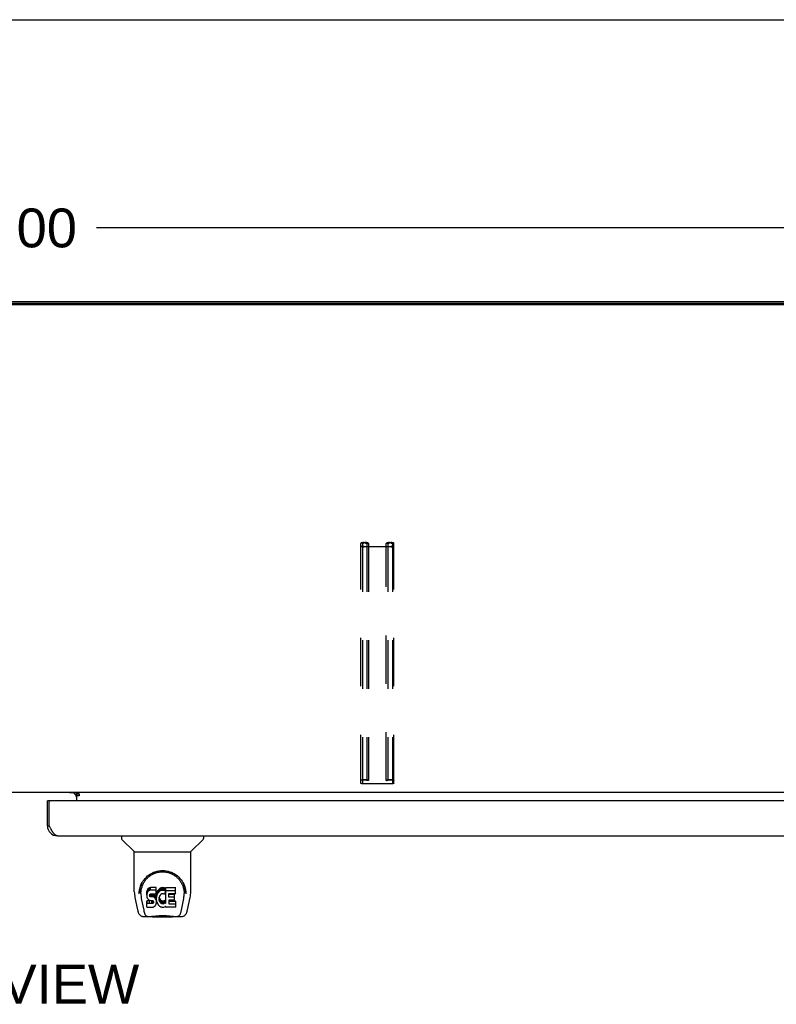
# Model space of a CAD drawing. Header units: inches. Extents: x 0 to 215, y 0 to 139.
# Tile 87 of 91: x 65 to 84, y 115 to 139. Entities that reach past the tile are written whole.
import ezdxf

# ---------------------------------------------------------------- set-up
doc = ezdxf.new("R2010")
doc.units = ezdxf.units.IN
doc.header["$LTSCALE"] = 11.835443
doc.header["$MEASUREMENT"] = 0
doc.linetypes.add('HIDDEN', pattern=[0.2, 0.1, -0.1])
doc.layers.get('0').update_dxf_attribs({"linetype": 'CONTINUOUS'})
for name, color, linetype in [('02___PRT_ALL_AXES', 7, 'CONTINUOUS'), ('DEFAULT_2', 8, 'HIDDEN'), ('DIMENSIONS', 7, 'CONTINUOUS')]:
    doc.layers.add(name, color=color, linetype=linetype)
doc.styles.get("Standard").update_dxf_attribs({"font": 'arial.ttf'})
doc.dimstyles.new('DIMSTYLE_1', dxfattribs={"dimtxt": 0.949367, "dimasz": 1.265823, "dimexe": 0.09, "dimexo": 0.07, "dimgap": 0.0375, "dimtad": 0, "dimtih": 1, "dimtoh": 1, "dimzin": 4, "dimdsep": 46, "dimtxsty": 'Standard', "dimblk": '_FILLED', "dimblk1": '_FILLED', "dimblk2": '_FILLED', "dimcen": 0.09, "dimazin": 1, "dimtfac": 1, "dimtofl": 0, "dimtmove": 0, "dimatfit": 3, "dimldrblk": '_FILLED', "dimfxl": 1, "dimtolj": 1, "dimtzin": 4, "dimarcsym": 0})

# ---------------------------------------------------------------- blocks, each defined once
blk = doc.blocks.new('_FILLED')
at = {"color": 0, "linetype": 'ByBlock'}
blk.add_solid([(0, 0), (-1, 0.2), (-1, -0.2)], dxfattribs=at)
blk = doc.blocks.new('*D9')
at = {"layer": 'DIMENSIONS', "color": 2, "linetype": 'Continuous'}
for p, q in [((35.148, 133.143), (35.148, 135.289)), ((95.148, 133.143), (95.148, 135.289)), ((35.148, 134.15), (63.015, 134.15)), ((95.148, 134.15), (67.282, 134.15))]:
    blk.add_line(p, q, dxfattribs=at)
at = {"layer": 'DIMENSIONS', "color": 2, "linetype": 'Continuous', "xscale": 1.2658227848, "yscale": 1.2658227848, "zscale": 1.2658227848, "rotation": 180}
blk.add_blockref('_FILLED', (35.148, 134.15), dxfattribs=at)
at = {"layer": 'DIMENSIONS', "color": 2, "linetype": 'Continuous', "xscale": 1.2658227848, "yscale": 1.2658227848, "zscale": 1.2658227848}
blk.add_blockref('_FILLED', (95.148, 134.15), dxfattribs=at)
at = {"layer": 'DIMENSIONS', "color": 2, "linetype": 'Continuous', "insert": (65.148, 134.625), "char_height": 0.9494, "width": 3.31749, "attachment_point": 2, "line_spacing_factor": 0.9}
blk.add_mtext('60.00', dxfattribs=at)

msp = doc.modelspace()

# ---------------------------------------------------------------- linework, layer by layer
at = {"color": 7, "linetype": 'Continuous'}
for p, q in [((0, 139.241), (215.19, 139.241)), ((95.036, 132.272), (35.26, 132.272)), ((93.596, 120.349), (36.701, 120.349)), ((66.794, 120.349), (66.794, 120.319)), ((66.148, 120.145), (66.086, 120.145)), ((66.723, 120.338), (66.787, 120.274)), ((66.794, 120.319), (66.862, 120.319)), ((66.794, 120.314), (66.794, 120.145)), ((66.862, 120.268), (66.794, 120.268)), ((66.862, 120.319), (66.862, 120.268)), ((66.086, 119.537), (66.128, 119.537)), ((67.894, 119.291), (67.894, 119.228)), ((68.203, 118.903), (67.906, 119.2)), ((69.593, 118.903), (69.891, 119.2)), ((69.902, 119.291), (69.902, 119.228)), ((68.209, 118.897), (69.587, 118.897)), ((68.209, 117.925), (68.209, 118.897)), ((69.587, 117.926), (69.587, 118.897)), ((68.334, 117.957), (68.333, 117.893)), ((68.519, 117.952), (68.514, 117.929)), ((68.528, 117.974), (68.519, 117.952)), ((68.519, 117.885), (68.519, 117.952)), ((68.542, 117.994), (68.528, 117.974)), ((68.528, 117.908), (68.528, 117.974)), ((68.55, 118.002), (68.542, 117.994)), ((68.542, 117.927), (68.542, 117.994)), ((68.56, 118.009), (68.55, 118.002)), ((68.55, 117.935), (68.55, 118.002)), ((68.56, 117.942), (68.55, 117.935)), ((68.582, 118.018), (68.56, 118.009)), ((68.56, 117.942), (68.56, 118.009)), ((68.582, 117.952), (68.56, 117.942)), ((68.605, 118.026), (68.582, 118.018)), ((68.582, 117.952), (68.582, 118.018)), ((68.605, 117.959), (68.582, 117.952)), ((68.745, 118.026), (68.605, 118.026)), ((68.605, 117.959), (68.605, 118.026)), ((68.745, 117.959), (68.605, 117.959)), ((68.746, 117.983), (68.745, 118.026)), ((68.745, 117.959), (68.745, 118.026)), ((68.746, 117.916), (68.745, 117.959)), ((68.746, 117.916), (68.746, 117.983)), ((68.778, 117.945), (68.768, 117.926)), ((68.791, 117.963), (68.778, 117.945)), ((68.778, 117.878), (68.778, 117.945)), ((68.806, 117.98), (68.791, 117.963)), ((68.791, 117.897), (68.791, 117.963)), ((68.822, 117.995), (68.806, 117.98)), ((68.806, 117.913), (68.806, 117.98)), ((68.84, 118.008), (68.822, 117.995)), ((68.822, 117.929), (68.822, 117.995)), ((68.84, 117.942), (68.822, 117.929)), ((68.861, 118.017), (68.84, 118.008)), ((68.84, 117.942), (68.84, 118.008)), ((68.861, 117.95), (68.84, 117.942)), ((68.883, 118.022), (68.861, 118.017)), ((68.861, 117.95), (68.861, 118.017)), ((68.883, 117.955), (68.861, 117.95)), ((68.905, 118.024), (68.883, 118.022)), ((68.883, 117.955), (68.883, 118.022)), ((68.905, 117.957), (68.883, 117.955)), ((68.905, 118.024), (68.927, 118.024)), ((68.905, 117.957), (68.905, 118.024)), ((68.927, 117.957), (68.905, 117.957)), ((68.939, 118.022), (68.927, 118.024)), ((68.927, 117.957), (68.927, 118.024)), ((68.939, 117.955), (68.927, 117.957)), ((68.949, 118.019), (68.939, 118.022)), ((68.939, 117.955), (68.939, 118.022)), ((68.949, 117.952), (68.939, 117.955)), ((68.968, 118.007), (68.949, 118.019)), ((68.949, 117.952), (68.949, 118.019)), ((68.968, 117.94), (68.949, 117.952)), ((68.968, 118.007), (68.968, 117.94)), ((68.969, 118.003), (68.969, 117.936)), ((68.978, 118.024), (69.215, 118.024)), ((68.978, 117.632), (68.978, 118.024)), ((68.978, 117.957), (69.215, 117.957)), ((69.219, 117.878), (69.219, 118.019)), ((69.462, 117.957), (69.463, 117.893)), ((68.224, 117.782), (68.289, 117.477)), ((68.327, 117.87), (68.327, 117.87)), ((68.371, 117.883), (68.371, 117.86)), ((68.38, 117.762), (68.438, 117.469)), ((68.514, 117.929), (68.512, 117.905)), ((68.512, 117.838), (68.512, 117.905)), ((68.514, 117.862), (68.512, 117.838)), ((68.512, 117.838), (68.513, 117.814)), ((68.513, 117.814), (68.517, 117.791)), ((68.514, 117.862), (68.514, 117.929)), ((68.519, 117.885), (68.514, 117.862)), ((68.517, 117.791), (68.525, 117.768)), ((68.528, 117.908), (68.519, 117.885)), ((68.578, 117.699), (68.519, 117.698)), ((68.519, 117.632), (68.519, 117.698)), ((68.525, 117.768), (68.538, 117.748)), ((68.542, 117.927), (68.528, 117.908)), ((68.538, 117.748), (68.554, 117.731)), ((68.55, 117.935), (68.542, 117.927)), ((68.554, 117.731), (68.574, 117.718)), ((68.574, 117.718), (68.585, 117.714)), ((68.639, 117.699), (68.578, 117.699)), ((68.578, 117.632), (68.578, 117.699)), ((68.583, 117.826), (68.584, 117.841)), ((68.584, 117.819), (68.583, 117.826)), ((68.584, 117.841), (68.586, 117.856)), ((68.584, 117.819), (68.584, 117.841)), ((68.586, 117.812), (68.584, 117.819)), ((68.585, 117.714), (68.597, 117.712)), ((68.586, 117.856), (68.589, 117.863)), ((68.586, 117.812), (68.586, 117.856)), ((68.591, 117.806), (68.586, 117.812)), ((68.589, 117.863), (68.595, 117.868)), ((68.591, 117.806), (68.591, 117.865)), ((68.597, 117.801), (68.591, 117.806)), ((68.595, 117.868), (68.609, 117.872)), ((68.597, 117.868), (68.596, 117.868)), ((68.611, 117.864), (68.597, 117.868)), ((68.597, 117.801), (68.597, 117.868)), ((68.611, 117.797), (68.597, 117.801)), ((68.597, 117.712), (68.644, 117.711)), ((68.609, 117.872), (68.624, 117.874)), ((68.635, 117.865), (68.611, 117.864)), ((68.611, 117.797), (68.611, 117.864)), ((68.635, 117.798), (68.611, 117.797)), ((68.624, 117.874), (68.737, 117.874)), ((68.659, 117.864), (68.635, 117.865)), ((68.635, 117.798), (68.635, 117.865)), ((68.659, 117.797), (68.635, 117.798)), ((68.654, 117.7), (68.639, 117.699)), ((68.639, 117.632), (68.639, 117.699)), ((68.644, 117.711), (68.652, 117.71)), ((68.652, 117.71), (68.659, 117.708)), ((68.661, 117.704), (68.654, 117.7)), ((68.654, 117.634), (68.654, 117.7)), ((68.683, 117.859), (68.659, 117.864)), ((68.659, 117.797), (68.659, 117.864)), ((68.683, 117.792), (68.659, 117.797)), ((68.659, 117.708), (68.665, 117.703)), ((68.662, 117.705), (68.661, 117.704)), ((68.661, 117.637), (68.661, 117.704)), ((68.665, 117.703), (68.67, 117.698)), ((68.666, 117.642), (68.666, 117.702)), ((68.67, 117.698), (68.676, 117.684)), ((68.694, 117.854), (68.683, 117.859)), ((68.683, 117.792), (68.683, 117.859)), ((68.694, 117.787), (68.683, 117.792)), ((68.703, 117.847), (68.694, 117.854)), ((68.694, 117.787), (68.694, 117.854)), ((68.703, 117.78), (68.694, 117.787)), ((68.721, 117.83), (68.703, 117.847)), ((68.703, 117.78), (68.703, 117.847)), ((68.721, 117.763), (68.703, 117.78)), ((68.734, 117.81), (68.721, 117.83)), ((68.721, 117.763), (68.721, 117.83)), ((68.734, 117.743), (68.721, 117.763)), ((68.743, 117.788), (68.734, 117.81)), ((68.734, 117.743), (68.734, 117.81)), ((68.743, 117.721), (68.734, 117.743)), ((68.737, 117.874), (68.742, 117.874)), ((68.742, 117.874), (68.744, 117.879)), ((68.744, 117.784), (68.743, 117.788)), ((68.743, 117.721), (68.743, 117.788)), ((68.749, 117.698), (68.743, 117.721)), ((68.744, 117.879), (68.745, 117.892)), ((68.749, 117.862), (68.744, 117.817)), ((68.744, 117.751), (68.744, 117.817)), ((68.749, 117.795), (68.744, 117.751)), ((68.744, 117.751), (68.745, 117.728)), ((68.745, 117.892), (68.746, 117.916)), ((68.745, 117.728), (68.748, 117.706)), ((68.748, 117.706), (68.753, 117.684)), ((68.753, 117.884), (68.749, 117.862)), ((68.749, 117.795), (68.749, 117.862)), ((68.753, 117.817), (68.749, 117.795)), ((68.752, 117.674), (68.749, 117.698)), ((68.759, 117.905), (68.753, 117.884)), ((68.753, 117.817), (68.753, 117.884)), ((68.759, 117.838), (68.753, 117.817)), ((68.768, 117.926), (68.759, 117.905)), ((68.759, 117.838), (68.759, 117.905)), ((68.768, 117.859), (68.759, 117.838)), ((68.768, 117.859), (68.768, 117.926)), ((68.778, 117.878), (68.768, 117.859)), ((68.791, 117.897), (68.778, 117.878)), ((68.806, 117.913), (68.791, 117.897)), ((68.822, 117.929), (68.806, 117.913)), ((68.818, 117.793), (68.814, 117.766)), ((68.814, 117.766), (68.814, 117.739)), ((68.814, 117.739), (68.815, 117.726)), ((68.815, 117.726), (68.815, 117.766)), ((68.815, 117.726), (68.818, 117.713)), ((68.817, 117.786), (68.818, 117.78)), ((68.821, 117.806), (68.818, 117.793)), ((68.818, 117.78), (68.828, 117.755)), ((68.818, 117.713), (68.818, 117.78)), ((68.818, 117.713), (68.828, 117.688)), ((68.827, 117.817), (68.821, 117.806)), ((68.841, 117.841), (68.827, 117.817)), ((68.828, 117.755), (68.842, 117.732)), ((68.828, 117.688), (68.828, 117.755)), ((68.85, 117.851), (68.841, 117.841)), ((68.842, 117.732), (68.85, 117.722)), ((68.842, 117.665), (68.842, 117.732)), ((68.86, 117.858), (68.85, 117.851)), ((68.85, 117.722), (68.86, 117.713)), ((68.85, 117.655), (68.85, 117.722)), ((68.885, 117.869), (68.86, 117.858)), ((68.86, 117.713), (68.872, 117.706)), ((68.86, 117.646), (68.86, 117.713)), ((68.872, 117.706), (68.884, 117.701)), ((68.872, 117.639), (68.872, 117.706)), ((68.884, 117.701), (68.897, 117.699)), ((68.884, 117.634), (68.884, 117.701)), ((68.898, 117.872), (68.885, 117.869)), ((68.897, 117.699), (68.91, 117.698)), ((68.897, 117.632), (68.897, 117.699)), ((68.911, 117.872), (68.898, 117.872)), ((68.91, 117.698), (68.924, 117.7)), ((68.91, 117.631), (68.91, 117.698)), ((68.925, 117.869), (68.911, 117.872)), ((68.924, 117.7), (68.936, 117.704)), ((68.924, 117.633), (68.924, 117.7)), ((68.937, 117.864), (68.925, 117.869)), ((68.936, 117.704), (68.949, 117.71)), ((68.936, 117.637), (68.936, 117.704)), ((68.969, 117.935), (68.943, 117.867)), ((68.949, 117.71), (68.96, 117.717)), ((68.949, 117.643), (68.949, 117.71)), ((68.96, 117.717), (68.96, 117.65)), ((68.966, 117.716), (68.978, 117.699)), ((69.048, 117.869), (69.048, 117.802)), ((69.049, 117.711), (69.049, 117.633)), ((69.215, 117.874), (69.052, 117.874)), ((69.052, 117.864), (69.184, 117.864)), ((69.052, 117.797), (69.184, 117.797)), ((69.184, 117.715), (69.054, 117.715)), ((69.188, 117.72), (69.188, 117.859)), ((69.359, 117.469), (69.415, 117.759)), ((69.415, 117.759), (69.416, 117.763)), ((69.469, 117.87), (69.469, 117.87)), ((69.507, 117.477), (69.572, 117.782)), ((68.515, 117.552), (68.515, 117.694)), ((68.578, 117.632), (68.519, 117.632)), ((68.519, 117.547), (68.663, 117.547)), ((68.639, 117.632), (68.578, 117.632)), ((68.654, 117.634), (68.639, 117.632)), ((68.661, 117.637), (68.654, 117.634)), ((68.666, 117.642), (68.661, 117.637)), ((68.663, 117.547), (68.675, 117.549)), ((68.676, 117.654), (68.666, 117.642)), ((68.675, 117.549), (68.686, 117.553)), ((68.676, 117.654), (68.676, 117.686)), ((68.676, 117.684), (68.679, 117.669)), ((68.678, 117.661), (68.676, 117.654)), ((68.678, 117.661), (68.678, 117.674)), ((68.679, 117.669), (68.678, 117.661)), ((68.686, 117.553), (68.706, 117.567)), ((68.706, 117.567), (68.723, 117.584)), ((68.723, 117.584), (68.73, 117.594)), ((68.73, 117.594), (68.735, 117.604)), ((68.735, 117.604), (68.744, 117.627)), ((68.744, 117.627), (68.75, 117.65)), ((68.75, 117.65), (68.752, 117.674)), ((68.752, 117.674), (68.752, 117.689)), ((68.753, 117.684), (68.76, 117.663)), ((68.76, 117.663), (68.781, 117.624)), ((68.781, 117.624), (68.794, 117.606)), ((68.794, 117.606), (68.808, 117.589)), ((68.808, 117.589), (68.825, 117.574)), ((68.825, 117.574), (68.843, 117.56)), ((68.828, 117.688), (68.842, 117.665)), ((68.842, 117.665), (68.85, 117.655)), ((68.843, 117.56), (68.852, 117.555)), ((68.85, 117.655), (68.86, 117.646)), ((68.852, 117.555), (68.863, 117.551)), ((68.86, 117.646), (68.872, 117.639)), ((68.863, 117.551), (68.885, 117.546)), ((68.872, 117.639), (68.884, 117.634)), ((68.884, 117.634), (68.897, 117.632)), ((68.885, 117.546), (68.907, 117.543)), ((68.897, 117.632), (68.91, 117.631)), ((68.907, 117.543), (68.929, 117.546)), ((68.91, 117.631), (68.924, 117.633)), ((68.924, 117.633), (68.936, 117.637)), ((68.929, 117.546), (68.95, 117.553)), ((68.936, 117.637), (68.949, 117.643)), ((68.949, 117.643), (68.96, 117.65)), ((68.95, 117.553), (68.969, 117.565)), ((68.966, 117.649), (68.978, 117.632)), ((68.98, 117.565), (68.969, 117.565)), ((68.969, 117.565), (68.969, 117.565)), ((68.98, 117.552), (68.98, 117.565)), ((69.215, 117.547), (68.984, 117.547)), ((69.054, 117.695), (69.215, 117.695)), ((69.054, 117.629), (69.215, 117.629)), ((69.22, 117.552), (69.22, 117.691)), ((68.413, 117.322), (68.64, 117.322)), ((68.448, 117.401), (68.455, 117.401)), ((68.454, 117.405), (68.457, 117.395)), ((68.457, 117.395), (68.457, 117.395)), ((68.5, 117.322), (68.499, 117.322)), ((68.615, 117.322), (68.635, 117.323)), ((68.615, 117.322), (68.637, 117.323)), ((68.66, 117.302), (68.64, 117.323)), ((69.136, 117.302), (68.66, 117.302)), ((69.136, 117.302), (69.157, 117.323)), ((69.156, 117.322), (69.383, 117.322)), ((69.298, 117.322), (69.296, 117.322)), ((69.339, 117.395), (69.339, 117.395)), ((69.341, 117.401), (69.348, 117.401))]:
    msp.add_line(p, q, dxfattribs=at)
at = {"color": 3, "linetype": 'Continuous'}
for p, q in [((35.252, 132.349), (95.044, 132.349)), ((95.036, 132.299), (35.26, 132.299)), ((66.086, 119.537), (66.086, 120.145)), ((66.128, 119.537), (66.128, 120.125)), ((94.711, 120.145), (66.148, 120.145)), ((66.794, 120.338), (66.623, 120.338)), ((66.862, 120.314), (66.794, 120.314)), ((66.134, 119.524), (66.128, 119.537)), ((66.145, 119.505), (66.134, 119.524)), ((66.151, 119.492), (66.145, 119.505)), ((66.158, 119.48), (66.151, 119.492)), ((66.165, 119.467), (66.158, 119.48)), ((66.332, 119.291), (94.527, 119.291))]:
    msp.add_line(p, q, dxfattribs=at)
msp.add_lwpolyline([(66.332, 119.291), (66.329, 119.291), (66.325, 119.291), (66.322, 119.291), (66.318, 119.292), (66.315, 119.293), (66.312, 119.294), (66.308, 119.295), (66.305, 119.296), (66.301, 119.297), (66.298, 119.299), (66.295, 119.301), (66.291, 119.303), (66.288, 119.305), (66.284, 119.307), (66.281, 119.309), (66.278, 119.312), (66.274, 119.315), (66.271, 119.318), (66.267, 119.321), (66.264, 119.324), (66.261, 119.327), (66.257, 119.33), (66.254, 119.334), (66.25, 119.338), (66.247, 119.342), (66.244, 119.346), (66.24, 119.35), (66.237, 119.354), (66.233, 119.358), (66.23, 119.363), (66.226, 119.367), (66.223, 119.372), (66.22, 119.377), (66.216, 119.382), (66.213, 119.387), (66.209, 119.392), (66.206, 119.398), (66.203, 119.403), (66.199, 119.408), (66.196, 119.414), (66.192, 119.42), (66.189, 119.425), (66.186, 119.431), (66.182, 119.437), (66.179, 119.443), (66.175, 119.449), (66.172, 119.455), (66.169, 119.461), (66.165, 119.467)], dxfattribs=at)
at = {"color": 7, "linetype": 'Continuous'}
for points in [[(68.327, 117.883), (68.33, 117.924), (68.337, 117.974), (68.348, 118.021), (68.362, 118.065), (68.379, 118.107), (68.399, 118.146), (68.421, 118.184), (68.446, 118.218), (68.473, 118.251), (68.503, 118.282), (68.534, 118.31), (68.568, 118.336), (68.604, 118.359), (68.641, 118.38), (68.681, 118.398), (68.722, 118.413), (68.765, 118.425), (68.809, 118.434), (68.853, 118.439), (68.898, 118.441), (68.944, 118.439), (68.988, 118.434), (69.032, 118.425), (69.075, 118.413), (69.116, 118.398), (69.156, 118.379), (69.193, 118.359), (69.229, 118.335), (69.263, 118.309), (69.294, 118.281), (69.324, 118.251), (69.351, 118.218), (69.376, 118.183), (69.398, 118.146), (69.418, 118.106), (69.435, 118.064), (69.449, 118.02), (69.46, 117.973), (69.466, 117.924), (69.469, 117.883)], [(68.371, 117.883), (68.372, 117.903), (68.373, 117.928), (68.376, 117.952), (68.379, 117.975), (68.384, 117.999), (68.39, 118.022), (68.397, 118.045), (68.404, 118.067), (68.413, 118.089), (68.422, 118.11), (68.432, 118.13), (68.443, 118.149), (68.455, 118.168), (68.467, 118.186), (68.48, 118.204), (68.493, 118.22), (68.507, 118.236), (68.521, 118.251), (68.535, 118.265), (68.55, 118.279), (68.565, 118.291), (68.58, 118.303), (68.595, 118.315), (68.611, 118.325), (68.627, 118.335), (68.643, 118.344), (68.658, 118.353)], [(68.658, 118.353), (68.674, 118.36), (68.69, 118.367), (68.706, 118.374), (68.722, 118.38), (68.738, 118.385), (68.754, 118.39), (68.77, 118.394), (68.786, 118.398), (68.802, 118.401), (68.818, 118.404), (68.834, 118.406), (68.85, 118.408), (68.866, 118.409), (68.881, 118.41), (68.897, 118.41), (68.913, 118.41), (68.929, 118.409), (68.945, 118.408), (68.961, 118.406), (68.977, 118.404), (68.993, 118.402), (69.009, 118.398), (69.025, 118.395), (69.041, 118.39), (69.057, 118.386), (69.073, 118.38), (69.089, 118.374), (69.105, 118.368), (69.121, 118.361)], [(69.121, 118.361), (69.137, 118.353), (69.153, 118.344), (69.169, 118.335), (69.184, 118.326), (69.2, 118.315), (69.215, 118.304), (69.231, 118.292), (69.246, 118.279), (69.26, 118.266), (69.275, 118.252), (69.289, 118.237), (69.303, 118.221), (69.316, 118.204), (69.329, 118.187), (69.341, 118.169), (69.353, 118.15), (69.364, 118.13), (69.374, 118.11), (69.383, 118.089), (69.392, 118.067), (69.4, 118.045), (69.406, 118.023), (69.412, 117.999), (69.417, 117.976), (69.421, 117.952), (69.423, 117.928), (69.425, 117.903), (69.425, 117.883)], [(68.209, 117.925), (68.21, 117.892), (68.213, 117.853), (68.218, 117.813), (68.224, 117.782)], [(68.327, 117.87), (68.327, 117.875), (68.327, 117.883)], [(68.371, 117.86), (68.371, 117.844), (68.373, 117.816), (68.376, 117.787), (68.38, 117.762)], [(68.519, 117.698), (68.519, 117.698), (68.518, 117.698), (68.518, 117.698), (68.517, 117.698), (68.517, 117.698), (68.516, 117.698), (68.516, 117.697), (68.516, 117.697), (68.515, 117.697), (68.515, 117.696), (68.515, 117.696), (68.515, 117.695), (68.515, 117.695), (68.515, 117.694)], [(69.416, 117.763), (69.417, 117.766), (69.417, 117.769), (69.418, 117.772), (69.418, 117.775), (69.419, 117.778), (69.419, 117.782), (69.42, 117.785), (69.42, 117.788), (69.421, 117.792), (69.421, 117.796), (69.422, 117.799), (69.422, 117.803), (69.422, 117.807), (69.423, 117.811), (69.423, 117.816), (69.424, 117.82), (69.424, 117.824), (69.424, 117.829), (69.424, 117.833), (69.425, 117.838), (69.425, 117.843), (69.425, 117.848), (69.425, 117.853), (69.425, 117.858), (69.425, 117.883)], [(69.469, 117.883), (69.469, 117.876), (69.469, 117.87)], [(69.572, 117.782), (69.578, 117.812), (69.583, 117.852), (69.586, 117.892), (69.587, 117.926)], [(68.289, 117.477), (68.292, 117.464), (68.297, 117.445), (68.302, 117.428), (68.307, 117.413), (68.313, 117.4), (68.319, 117.387), (68.325, 117.376), (68.333, 117.366), (68.341, 117.356), (68.35, 117.347), (68.36, 117.339), (68.371, 117.332), (68.384, 117.327), (68.397, 117.324), (68.41, 117.322), (68.413, 117.322)], [(68.438, 117.469), (68.44, 117.458), (68.443, 117.444), (68.446, 117.431), (68.45, 117.418), (68.454, 117.405)], [(68.519, 117.632), (68.519, 117.632), (68.518, 117.632), (68.518, 117.631), (68.517, 117.631), (68.517, 117.631), (68.516, 117.631), (68.516, 117.631), (68.516, 117.63), (68.515, 117.63), (68.515, 117.629), (68.515, 117.629), (68.515, 117.628), (68.515, 117.628), (68.515, 117.627)], [(69.339, 117.395), (69.342, 117.405), (69.346, 117.418), (69.35, 117.431), (69.353, 117.444), (69.356, 117.458), (69.359, 117.469)], [(69.383, 117.322), (69.385, 117.322), (69.399, 117.324), (69.412, 117.327), (69.424, 117.332), (69.436, 117.339), (69.446, 117.346), (69.455, 117.355), (69.463, 117.365), (69.471, 117.376), (69.477, 117.387), (69.483, 117.399), (69.489, 117.413), (69.494, 117.428), (69.499, 117.445), (69.504, 117.464), (69.507, 117.477)], [(68.457, 117.395), (68.463, 117.382), (68.469, 117.37), (68.475, 117.359), (68.482, 117.35), (68.489, 117.342), (68.497, 117.335), (68.506, 117.329), (68.516, 117.325), (68.526, 117.323), (68.534, 117.322)], [(68.635, 117.323), (68.657, 117.324), (68.681, 117.326), (68.705, 117.329), (68.731, 117.332), (68.758, 117.335), (68.785, 117.338), (68.813, 117.34), (68.842, 117.342), (68.872, 117.343), (68.901, 117.343), (68.93, 117.343), (68.959, 117.341), (68.988, 117.34), (69.015, 117.337), (69.042, 117.335), (69.068, 117.332), (69.094, 117.329), (69.118, 117.326), (69.14, 117.324)], [(68.637, 117.323), (68.663, 117.324), (68.691, 117.327), (68.719, 117.33), (68.748, 117.333), (68.777, 117.335), (68.807, 117.338), (68.837, 117.34), (68.867, 117.341), (68.898, 117.341), (68.928, 117.341), (68.959, 117.34), (68.989, 117.338), (69.019, 117.335), (69.048, 117.333), (69.077, 117.33), (69.105, 117.327), (69.133, 117.324)], [(69.133, 117.324), (69.159, 117.323), (69.182, 117.322)], [(69.14, 117.324), (69.162, 117.323), (69.182, 117.322)], [(69.262, 117.322), (69.27, 117.323), (69.28, 117.325), (69.29, 117.329), (69.299, 117.335), (69.307, 117.342), (69.314, 117.35), (69.321, 117.359), (69.327, 117.37), (69.334, 117.382), (69.339, 117.395)]]:
    msp.add_lwpolyline(points, dxfattribs=at)
at = {"color": 3, "linetype": 'Continuous'}
for centre, radius, start, end in [((66.148, 120.125), 0.02, 90, 180), ((66.679, 120.234), 0.115, 0, 64.7498), ((66.332, 119.537), 0.246, 180, 270)]:
    msp.add_arc(centre, radius, start, end, dxfattribs=at)
at = {"color": 7, "linetype": 'Continuous'}
for centre, radius, start, end in [((67.934, 119.228), 0.0394, 180, 225), ((69.863, 119.228), 0.0394, 315, 360), ((68.217, 118.917), 0.0197, 225, 270), ((69.579, 118.917), 0.0197, 270, 315)]:
    msp.add_arc(centre, radius, start, end, dxfattribs=at)
for centre, major_axis, ratio, start_param, end_param in [((68.898, 117.883), (0, 0.565), 0.999848, 1.137008, 1.553352), ((68.965, 118.003), (0, 0.00448), 1, -1.566905, -0.665444), ((68.965, 117.936), (0, 0.00448), 1, -1.566955, -0.665444), ((69.215, 118.019), (0.00448, 0), 1, 0, 1.570796), ((69.215, 117.952), (0.00448, 0), 1, 0, 1.570796), ((68.898, 117.883), (0, 0.565), 0.999848, -1.553352, -1.137622), ((68.939, 117.868), (0, 0.00448), 1, -3.557718, -1.937287), ((68.962, 117.714), (0, 0.00448), 1, 0, 0.651783), ((68.962, 117.714), (0.00448, 0), 1, 0.594971, 1.570796), ((68.965, 117.936), (0.00448, 0), 1, -0.366491, 0.003842), ((69.052, 117.869), (0.00448, 0), 1, 1.570796, 3.141593), ((69.052, 117.868), (0.00448, 0), 1, 3.141593, 4.712389), ((69.052, 117.802), (0.00448, 0), 1, 3.141593, 4.712389), ((69.054, 117.711), (0.00448, 0), 1, 1.570796, 3.141593), ((69.054, 117.7), (0.00448, 0), 1, 3.141593, 4.712389), ((69.184, 117.859), (0.00448, 0), 1, 0, 1.570796), ((69.184, 117.793), (0.00448, 0), 1, 0, 1.570796), ((69.184, 117.72), (0.00448, 0), 1, -1.570796, 0), ((69.215, 117.878), (0.00448, 0), 1, -1.570796, 0), ((68.519, 117.552), (0, 0.00483), 1, 1.570796, 3.141593), ((68.962, 117.647), (0, 0.00448), 1, 0, 0.651783), ((68.962, 117.647), (0.00448, 0), 1, 0.594971, 1.570796), ((68.984, 117.552), (0.00448, 0), 1, 3.141593, 4.712389), ((69.054, 117.633), (0.00448, 0), 1, 3.141593, 4.712389), ((69.215, 117.691), (0.00448, 0), 1, 0, 1.570796), ((69.215, 117.624), (0.00448, 0), 1, 0, 1.570796), ((69.215, 117.552), (0.00448, 0), 1, -1.570796, 0)]:
    msp.add_ellipse(centre, major_axis=major_axis, ratio=ratio, start_param=start_param, end_param=end_param, dxfattribs=at)
at = {"layer": '02___PRT_ALL_AXES', "color": 3, "linetype": 'Continuous'}
msp.add_line((66.623, 120.338), (66.623, 120.349), dxfattribs=at)
at = {"layer": 'DEFAULT_2', "color": 8, "linetype": 'HIDDEN'}
for p, q in [((73.742, 120.579), (73.742, 126.438)), ((73.782, 126.438), (73.782, 120.579)), ((73.822, 126.459), (73.849, 126.459)), ((73.849, 126.449), (73.822, 126.449)), ((73.822, 126.364), (74.474, 126.364)), ((73.889, 126.438), (73.889, 120.639)), ((73.929, 126.435), (73.889, 126.435)), ((73.929, 126.438), (73.929, 120.639)), ((74.367, 120.639), (74.367, 126.438)), ((74.407, 126.435), (74.367, 126.435)), ((74.407, 126.438), (74.407, 120.639)), ((74.447, 126.459), (74.474, 126.459)), ((74.474, 126.449), (74.447, 126.449)), ((74.514, 126.438), (74.514, 120.579)), ((74.554, 120.579), (74.554, 126.438)), ((74.474, 126.354), (73.822, 126.354)), ((73.822, 120.663), (73.849, 120.663)), ((73.849, 120.653), (73.822, 120.653)), ((73.929, 120.639), (73.889, 120.639)), ((74.407, 120.639), (74.367, 120.639)), ((74.447, 120.663), (74.474, 120.663)), ((74.474, 120.653), (74.447, 120.653)), ((73.822, 120.569), (74.474, 120.569)), ((74.474, 120.558), (73.822, 120.558))]:
    msp.add_line(p, q, dxfattribs=at)
for points in [[(73.822, 126.459), (73.811, 126.459), (73.801, 126.458), (73.791, 126.457), (73.782, 126.456), (73.773, 126.455), (73.765, 126.453), (73.758, 126.451), (73.753, 126.449), (73.748, 126.446), (73.745, 126.444), (73.743, 126.441), (73.742, 126.438)], [(73.742, 126.375), (73.743, 126.372), (73.745, 126.369), (73.748, 126.367), (73.753, 126.364), (73.758, 126.362), (73.765, 126.36), (73.773, 126.358), (73.782, 126.357), (73.791, 126.355), (73.801, 126.355), (73.811, 126.354), (73.822, 126.354)], [(73.782, 126.438), (73.782, 126.44), (73.784, 126.441), (73.786, 126.443), (73.79, 126.444), (73.794, 126.446), (73.798, 126.447), (73.804, 126.448), (73.81, 126.448), (73.816, 126.449), (73.822, 126.449)], [(73.822, 126.364), (73.816, 126.364), (73.81, 126.365), (73.804, 126.365), (73.798, 126.366), (73.794, 126.367), (73.79, 126.368), (73.786, 126.37), (73.784, 126.371), (73.782, 126.373), (73.782, 126.375)], [(73.929, 126.438), (73.929, 126.441), (73.927, 126.444), (73.923, 126.446), (73.919, 126.449), (73.913, 126.451), (73.906, 126.453), (73.898, 126.455), (73.889, 126.456), (73.88, 126.457), (73.87, 126.458), (73.86, 126.459), (73.849, 126.459)], [(73.849, 126.449), (73.856, 126.449), (73.862, 126.448), (73.868, 126.448), (73.873, 126.447), (73.878, 126.446), (73.882, 126.444), (73.885, 126.443), (73.887, 126.441), (73.889, 126.44), (73.889, 126.438)], [(74.447, 126.459), (74.436, 126.459), (74.426, 126.458), (74.416, 126.457), (74.407, 126.456), (74.398, 126.455), (74.39, 126.453), (74.383, 126.451), (74.378, 126.449), (74.373, 126.446), (74.37, 126.444), (74.368, 126.441), (74.367, 126.438)], [(74.407, 126.438), (74.407, 126.44), (74.409, 126.441), (74.411, 126.443), (74.415, 126.444), (74.419, 126.446), (74.423, 126.447), (74.429, 126.448), (74.435, 126.448), (74.441, 126.449), (74.447, 126.449)], [(74.554, 126.438), (74.554, 126.441), (74.552, 126.444), (74.548, 126.446), (74.544, 126.449), (74.538, 126.451), (74.531, 126.453), (74.523, 126.455), (74.514, 126.456), (74.505, 126.457), (74.495, 126.458), (74.485, 126.459), (74.474, 126.459)], [(74.474, 126.449), (74.481, 126.449), (74.487, 126.448), (74.493, 126.448), (74.498, 126.447), (74.503, 126.446), (74.507, 126.444), (74.51, 126.443), (74.512, 126.441), (74.514, 126.44), (74.514, 126.438)], [(74.474, 126.354), (74.485, 126.354), (74.495, 126.355), (74.505, 126.355), (74.514, 126.357), (74.523, 126.358), (74.531, 126.36), (74.538, 126.362), (74.544, 126.364), (74.548, 126.367), (74.552, 126.369), (74.554, 126.372), (74.554, 126.375)], [(74.514, 126.375), (74.514, 126.373), (74.512, 126.371), (74.51, 126.37), (74.507, 126.368), (74.503, 126.367), (74.498, 126.366), (74.493, 126.365), (74.487, 126.365), (74.481, 126.364), (74.474, 126.364)], [(73.742, 120.643), (73.743, 120.645), (73.745, 120.648), (73.748, 120.651), (73.753, 120.653), (73.758, 120.655), (73.765, 120.657), (73.773, 120.659), (73.782, 120.661), (73.791, 120.662), (73.801, 120.663), (73.811, 120.663), (73.822, 120.663)], [(73.822, 120.653), (73.816, 120.653), (73.81, 120.653), (73.804, 120.652), (73.798, 120.651), (73.794, 120.65), (73.79, 120.649), (73.786, 120.647), (73.784, 120.646), (73.782, 120.644), (73.782, 120.643)], [(73.849, 120.663), (73.86, 120.663), (73.87, 120.663), (73.88, 120.662), (73.889, 120.661), (73.898, 120.659), (73.906, 120.657), (73.913, 120.655), (73.919, 120.653), (73.923, 120.651), (73.927, 120.648), (73.929, 120.645), (73.929, 120.643)], [(73.889, 120.643), (73.889, 120.644), (73.887, 120.646), (73.885, 120.647), (73.882, 120.649), (73.878, 120.65), (73.873, 120.651), (73.868, 120.652), (73.862, 120.653), (73.856, 120.653), (73.849, 120.653)], [(74.367, 120.643), (74.368, 120.645), (74.37, 120.648), (74.373, 120.651), (74.378, 120.653), (74.383, 120.655), (74.39, 120.657), (74.398, 120.659), (74.407, 120.661), (74.416, 120.662), (74.426, 120.663), (74.436, 120.663), (74.447, 120.663)], [(74.447, 120.653), (74.441, 120.653), (74.435, 120.653), (74.429, 120.652), (74.423, 120.651), (74.419, 120.65), (74.415, 120.649), (74.411, 120.647), (74.409, 120.646), (74.407, 120.644), (74.407, 120.643)], [(74.474, 120.663), (74.485, 120.663), (74.495, 120.663), (74.505, 120.662), (74.514, 120.661), (74.523, 120.659), (74.531, 120.657), (74.538, 120.655), (74.544, 120.653), (74.548, 120.651), (74.552, 120.648), (74.554, 120.645), (74.554, 120.643)], [(74.514, 120.643), (74.514, 120.644), (74.512, 120.646), (74.51, 120.647), (74.507, 120.649), (74.503, 120.65), (74.498, 120.651), (74.493, 120.652), (74.487, 120.653), (74.481, 120.653), (74.474, 120.653)], [(73.822, 120.558), (73.811, 120.558), (73.801, 120.559), (73.791, 120.56), (73.782, 120.561), (73.773, 120.563), (73.765, 120.564), (73.758, 120.566), (73.753, 120.569), (73.748, 120.571), (73.745, 120.574), (73.743, 120.576), (73.742, 120.579)], [(73.782, 120.579), (73.782, 120.577), (73.784, 120.576), (73.786, 120.574), (73.79, 120.573), (73.794, 120.572), (73.798, 120.571), (73.804, 120.57), (73.81, 120.569), (73.816, 120.569), (73.822, 120.569)], [(74.474, 120.569), (74.481, 120.569), (74.487, 120.569), (74.493, 120.57), (74.498, 120.571), (74.503, 120.572), (74.507, 120.573), (74.51, 120.574), (74.512, 120.576), (74.514, 120.577), (74.514, 120.579)], [(74.554, 120.579), (74.554, 120.576), (74.552, 120.574), (74.548, 120.571), (74.544, 120.569), (74.538, 120.566), (74.531, 120.564), (74.523, 120.563), (74.514, 120.561), (74.505, 120.56), (74.495, 120.559), (74.485, 120.558), (74.474, 120.558)]]:
    msp.add_lwpolyline(points, dxfattribs=at)

# ---------------------------------------------------------------- texts
at = {"layer": 'DIMENSIONS', "color": 2, "linetype": 'Continuous', "insert": (65.086, 116.138), "char_height": 0.9494, "width": 6.46911, "attachment_point": 2, "line_spacing_factor": 0.9}
msp.add_mtext('TOP VIEW', dxfattribs=at)

# ---------------------------------------------------------------- dimensions: what is measured, and where the dimension line sits
at = {"layer": 'DIMENSIONS', "color": 2, "linetype": 'Continuous'}
dim = msp.add_linear_dim(base=(35.148, 134.15), p1=(95.148, 135.359), p2=(35.148, 135.359), angle=180, dimstyle='DIMSTYLE_1', dxfattribs=at)
dim.commit()
dim.dimension.update_dxf_attribs({"geometry": '*D9', "text_midpoint": (65.141, 134.145), "dimtype": 160})

doc.saveas('drawing.dxf')
